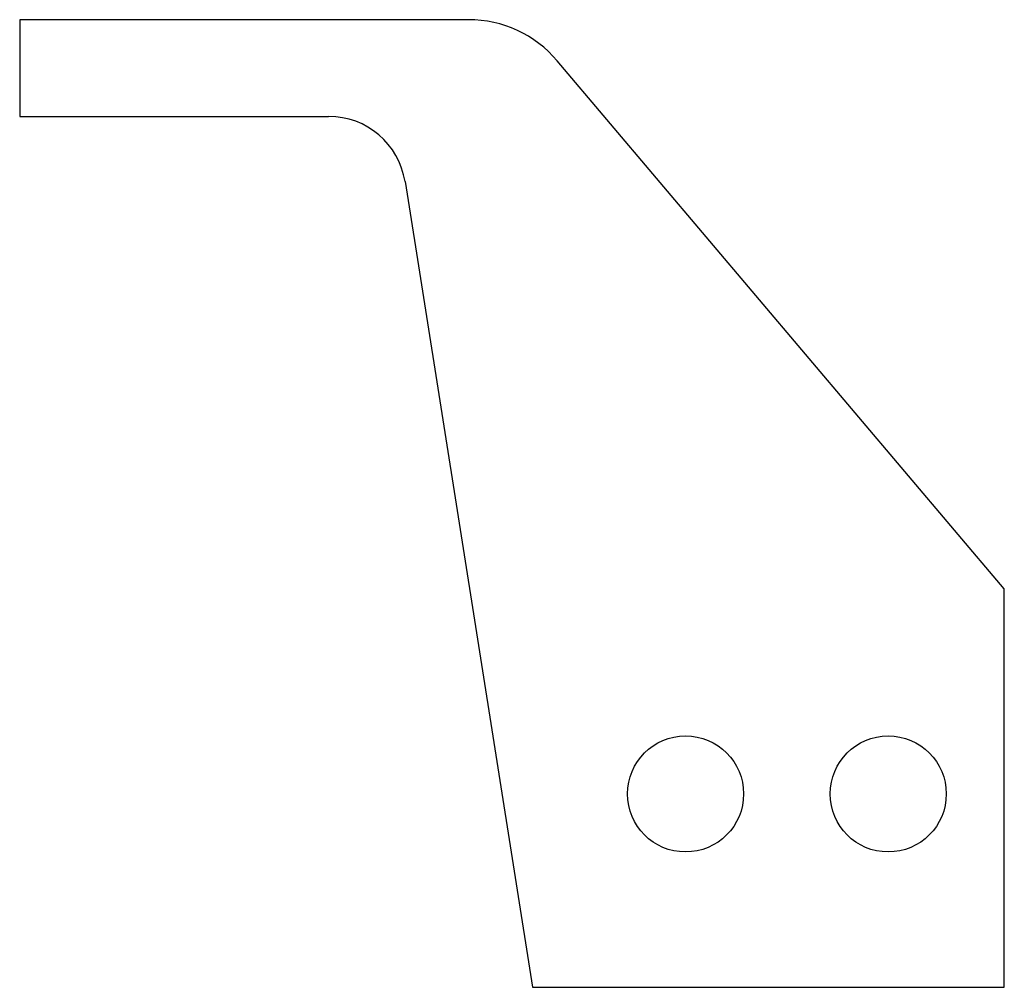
# Model space of a CAD drawing. Header units: millimetres. Extents: x -18.7 to 6.7, y 11.5 to 36.5.
import ezdxf

# ---------------------------------------------------------------- set-up
doc = ezdxf.new("R2010")
doc.units = ezdxf.units.MM
doc.layers.get('0').update_dxf_attribs({"linetype": 'CONTINUOUS'})

msp = doc.modelspace()

# ---------------------------------------------------------------- linework, layer by layer
for p, q in [((-7.102, 36.485), (-18.703, 36.485)), ((-18.703, 36.485), (-18.703, 33.985)), ((6.745, 21.774), (-4.812, 35.424)), ((-18.703, 33.985), (-10.718, 33.985)), ((-8.742, 32.298), (-5.445, 11.469)), ((6.745, 11.469), (6.745, 21.774)), ((-5.445, 11.469), (6.745, 11.469))]:
    msp.add_line(p, q)
for centre in [(-1.493, 16.469), (3.745, 16.469)]:
    msp.add_circle(centre, 1.5)
msp.add_arc((-7.102, 33.485), 3, 40.253, 90)
msp.add_ellipse((-10.718, 31.985), major_axis=(1.995, 0.139), ratio=1, start_param=0.087702, end_param=1.501468)

doc.saveas('drawing.dxf')
